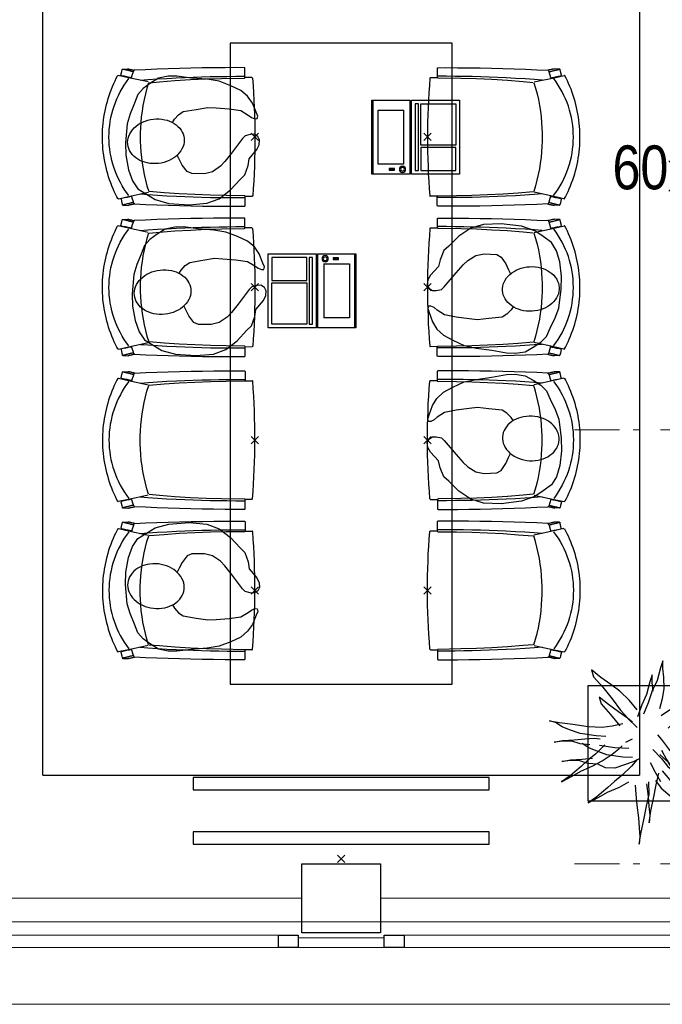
# Model space of a CAD drawing. Header units: millimetres. Extents: x 45699 to 251499, y 244 to 86446.
# Tile 174 of 240: x 206970 to 209577, y 38240 to 42234. Entities that reach past the tile are written whole.
import ezdxf

# ---------------------------------------------------------------- set-up
doc = ezdxf.new("R2010")
doc.units = ezdxf.units.MM
doc.header["$LTSCALE"] = 400
doc.header["$PDMODE"] = 3
doc.header["$PDSIZE"] = 15
doc.linetypes.add('HIDDEN', pattern=[0.375, 0.25, -0.125])
doc.linetypes.add('STYLE_06', pattern=[1.041641, 0.625, -0.208282, 0.069427, -0.138931])
for name, color, linetype in [('-ve', 2, 'HIDDEN'), ('co1-1-n-1-0-8_ip0', 7, 'Continuous'), ('inlay', 6, 'Continuous'), ('inr', 4, 'Continuous'), ('plant', 114, 'Continuous'), ('plat', 5, 'Continuous'), ('symbol', 1, 'Continuous'), ('timmerwerk-ge', 150, 'Continuous')]:
    doc.layers.add(name, color=color, linetype=linetype)
for name, color, linetype, lineweight in [('BA-Brandveiligheid', 7, 'Continuous', 15), ('Buitenkozijnen', 140, 'Continuous', 15), ('mat-baksteen', 5, 'Continuous', 25), ('mat-beton (ihwg)', 5, 'Continuous', 25), ('None', 7, 'Continuous', 9)]:
    doc.layers.add(name, color=color, linetype=linetype, lineweight=lineweight)
doc.styles.add('Arial Narrow', font='ARIALN.TTF', dxfattribs={"height": 222.25})

# ---------------------------------------------------------------- blocks, each defined once
blk = doc.blocks.new('Kolom 280x320')
at = {"layer": 'mat-beton (ihwg)', "lineweight": 25}
blk.add_lwpolyline([(-300, 160), (-20, 160), (-20, -160), (-300, -160)], close=True, dxfattribs=at)
at = {"layer": 'None', "color": 92, "linetype": 'Continuous', "lineweight": 5}
blk.add_point((0, 0), dxfattribs=at)
blk = doc.blocks.new('Gevelpui best 1410 (2D)')
at = {"layer": 'Buitenkozijnen', "lineweight": 15}
for p, q in [((-260, 0), (-260, -1410)), ((-260, 0), (-210, 0)), ((-210, 0), (-210, -1410)), ((-260, -1410), (-210, -1410))]:
    blk.add_line(p, q, dxfattribs=at)
at = {"layer": 'Buitenkozijnen', "color": 92, "lineweight": 25}
for points in [[(-260, 0), (-210, 0), (-210, -80), (-260, -80)], [(-260, -1330), (-210, -1330), (-210, -1410), (-260, -1410)]]:
    blk.add_lwpolyline(points, close=True, dxfattribs=at)
at = {"layer": 'None', "color": 43, "linetype": 'Continuous', "lineweight": 9}
blk.add_line((-410, 15), (-410, -1425), dxfattribs=at)
blk = doc.blocks.new('060min X')
at = {"layer": 'BA-Brandveiligheid', "color": 7, "linetype": 'Continuous', "lineweight": 15}
for p, q in [((-480.2, 61.7), (-356.7, -61.7)), ((-480.2, -61.7), (-356.7, 61.7)), ((480.2, 61.7), (356.7, -61.7)), ((480.2, -61.7), (356.7, 61.7)), ((-418.5, 0), (418.5, 0))]:
    blk.add_line(p, q, dxfattribs=at)
at = {"layer": 'BA-Brandveiligheid', "color": 43, "insert": (-709.2, 124.2), "char_height": 177.8, "attachment_point": 1, "style": 'Arial Narrow'}
blk.add_mtext('60', dxfattribs=at)
blk = doc.blocks.new('boom nieuw 01')
at = {"layer": 'plant', "extrusion": (0, -4.44089e-16, -1)}
for p, q in [((-224.7, 788.7), (-238, 749.2)), ((-224.7, 788.7), (-238, 749.2)), ((-224.7, 744.5), (-224.7, 788.7)), ((-224.7, 744.5), (-224.7, 788.7)), ((-573.8, 694.3), (-627.3, 736.9)), ((-627.3, 736.9), (-616.4, 698.2)), ((-573.8, 694.3), (-627.3, 736.9)), ((-627.3, 736.9), (-616.4, 698.2)), ((-238, 749.2), (-256.6, 677.1)), ((-238, 749.2), (-256.6, 677.1)), ((-219.3, 695.7), (-224.7, 744.5)), ((-219.3, 695.7), (-224.7, 744.5)), ((-616.4, 698.2), (-563.7, 639.2)), ((-616.4, 698.2), (-563.7, 639.2)), ((-518.7, 654), (-573.8, 694.3)), ((-518.7, 654), (-573.8, 694.3)), ((-297.8, 669.9), (-316.4, 597.8)), ((-284.5, 709.5), (-297.8, 669.9)), ((-284.5, 665.3), (-284.5, 709.5)), ((-256.6, 677.1), (-284.5, 618.9)), ((-256.6, 677.1), (-284.5, 618.9)), ((-218.5, 629.8), (-219.3, 695.7)), ((-218.5, 629.8), (-219.3, 695.7)), ((-563.7, 639.2), (-510.2, 574.1)), ((-563.7, 639.2), (-510.2, 574.1)), ((-466.7, 617.5), (-518.7, 654)), ((-466.7, 617.5), (-518.7, 654)), ((-412.5, 564.8), (-466.7, 617.5)), ((-412.5, 564.8), (-466.7, 617.5)), ((-284.5, 618.9), (-308.5, 551.4)), ((-284.5, 618.9), (-308.5, 551.4)), ((-279.1, 616.4), (-284.5, 665.3)), ((-227.1, 576.3), (-218.5, 629.8)), ((-227.1, 576.3), (-218.5, 629.8)), ((9.4, 616.6), (-55, 579.3)), ((9.4, 616.6), (-55, 579.3)), ((-35.5, 579.3), (9.4, 616.6)), ((-35.5, 579.3), (9.4, 616.6)), ((-530.6, 541.3), (-584.1, 583.9)), ((-584.1, 583.9), (-573.3, 545.2)), ((-530.6, 541.3), (-584.1, 583.9)), ((-584.1, 583.9), (-573.3, 545.2)), ((-510.2, 574.1), (-462.9, 509.7)), ((-510.2, 574.1), (-462.9, 509.7)), ((-369, 511.3), (-412.5, 564.8)), ((-369, 511.3), (-412.5, 564.8)), ((-316.4, 597.8), (-344.3, 539.7)), ((-242.6, 518.9), (-227.1, 576.3)), ((-242.6, 518.9), (-227.1, 576.3)), ((-55, 579.3), (-119.3, 547.6)), ((-55, 579.3), (-119.3, 547.6)), ((-101.5, 523.5), (-55, 560)), ((-101.5, 523.5), (-55, 560)), ((-55, 560), (-35.5, 579.3)), ((-55, 560), (-35.5, 579.3)), ((125.7, 568.5), (73, 551.4)), ((125.7, 568.5), (73, 551.4)), ((91.6, 539), (125.7, 568.5)), ((91.6, 539), (125.7, 568.5)), ((-573.3, 545.2), (-520.5, 486.2)), ((-573.3, 545.2), (-520.5, 486.2)), ((-475.6, 501), (-530.6, 541.3)), ((-475.6, 501), (-530.6, 541.3)), ((-423.6, 464.5), (-475.6, 501)), ((-423.6, 464.5), (-475.6, 501)), ((-462.9, 509.7), (-423.3, 465.5)), ((-462.9, 509.7), (-423.3, 465.5)), ((-344.3, 539.7), (-368.3, 472.2)), ((-308.5, 551.4), (-333.3, 487.8)), ((-308.5, 551.4), (-333.3, 487.8)), ((-186.8, 511.1), (-234.1, 478.6)), ((-186.8, 511.1), (-234.1, 478.6)), ((-119.3, 547.6), (-186.8, 511.1)), ((-95.3, 500.1), (-50.4, 537.3)), ((-3.8, 516.5), (-69.7, 496.4)), ((-3.8, 516.5), (-69.7, 496.4)), ((73, 551.4), (-3.8, 516.5)), ((73, 551.4), (-3.8, 516.5)), ((19.5, 490.2), (61.4, 516.5)), ((19.5, 490.2), (61.4, 516.5)), ((61.4, 516.5), (91.6, 539)), ((61.4, 516.5), (91.6, 539)), ((-830.8, 440.5), (-863.4, 450.5)), ((-863.4, 450.5), (-807.5, 440.5)), ((-830.8, 440.5), (-863.4, 450.5)), ((-863.4, 450.5), (-807.5, 440.5)), ((-520.5, 486.2), (-467, 421.1)), ((-520.5, 486.2), (-467, 421.1)), ((-369.3, 411.8), (-423.6, 464.5)), ((-369.3, 411.8), (-423.6, 464.5)), ((-423.3, 465.5), (-397, 443.8)), ((-423.3, 465.5), (-397, 443.8)), ((-195.4, 408.6), (-161.3, 444.2)), ((-167.4, 459.9), (-135.6, 487.8)), ((-167.4, 459.9), (-135.6, 487.8)), ((-78.2, 442.9), (-25.5, 463.8)), ((-78.2, 442.9), (-25.5, 463.8)), ((-25.5, 463.8), (19.5, 490.2)), ((-25.5, 463.8), (19.5, 490.2)), ((-792.8, 417.2), (-830.8, 440.5)), ((-792.8, 417.2), (-830.8, 440.5)), ((-807.5, 440.5), (-733.1, 431.9)), ((-807.5, 440.5), (-733.1, 431.9)), ((-750.9, 400.1), (-792.8, 417.2)), ((-750.9, 400.1), (-792.8, 417.2)), ((-690.5, 378.4), (-750.9, 400.1)), ((-690.5, 378.4), (-750.9, 400.1)), ((-733.1, 431.9), (-646.2, 418.7)), ((-733.1, 431.9), (-646.2, 418.7)), ((-646.2, 418.7), (-567.1, 414.8)), ((-646.2, 418.7), (-567.1, 414.8)), ((-567.1, 414.8), (-509.8, 422.6)), ((-567.1, 414.8), (-509.8, 422.6)), ((-509.8, 422.6), (-450.9, 434.3)), ((-509.8, 422.6), (-450.9, 434.3)), ((-169.7, 409.6), (-127.8, 423.5)), ((-169.7, 409.6), (-127.8, 423.5)), ((-127.8, 423.5), (-78.2, 442.9)), ((-127.8, 423.5), (-78.2, 442.9)), ((51.1, 370.7), (103.9, 389.3)), ((51.1, 370.7), (103.9, 389.3)), ((140.3, 402.5), (70.5, 387.7)), ((140.3, 402.5), (70.5, 387.7)), ((103.9, 389.3), (140.3, 402.5)), ((103.9, 389.3), (140.3, 402.5)), ((-838.2, 330.7), (-790.1, 339.3)), ((-838.2, 330.7), (-790.1, 339.3)), ((-787.1, 335.4), (-838.2, 330.7)), ((-787.1, 335.4), (-838.2, 330.7)), ((-790.1, 339.3), (-724.3, 343.1)), ((-790.1, 339.3), (-724.3, 343.1)), ((-737.4, 334.6), (-787.1, 335.4)), ((-737.4, 334.6), (-787.1, 335.4)), ((-690.9, 319.8), (-737.4, 334.6)), ((-724.3, 343.1), (-665.3, 349.3)), ((-724.3, 343.1), (-665.3, 349.3)), ((-601.3, 365.2), (-690.5, 378.4)), ((-601.3, 365.2), (-690.5, 378.4)), ((-665.3, 349.3), (-612.6, 352.4)), ((-665.3, 349.3), (-612.6, 352.4)), ((-612.6, 352.4), (-577.7, 349.3)), ((-612.6, 352.4), (-577.7, 349.3)), ((-547, 362.1), (-601.3, 365.2)), ((-547, 362.1), (-601.3, 365.2)), ((-397.8, 347), (-435.8, 328.4)), ((-397.8, 347), (-435.8, 328.4)), ((-231.2, 344.3), (-253.6, 370.7)), ((-231.2, 344.3), (-253.6, 370.7)), ((-191.6, 292.4), (-231.2, 344.3)), ((-191.6, 292.4), (-231.2, 344.3)), ((-105.3, 362.3), (-122.3, 363.9)), ((-105.3, 362.3), (-122.3, 363.9)), ((-82.8, 335.9), (-105.3, 362.3)), ((-82.8, 335.9), (-105.3, 362.3)), ((-14.8, 384.6), (-100.1, 386.9)), ((-14.8, 384.6), (-100.1, 386.9)), ((-43.2, 284), (-82.8, 335.9)), ((-43.2, 284), (-82.8, 335.9)), ((69, 340.7), (-16.3, 343)), ((69, 340.7), (-16.3, 343)), ((70.5, 387.7), (-14.8, 384.6)), ((70.5, 387.7), (-14.8, 384.6)), ((-4.7, 353.6), (51.1, 370.7)), ((-4.7, 353.6), (51.1, 370.7)), ((154.3, 343.8), (69, 340.7)), ((154.3, 343.8), (69, 340.7)), ((134.9, 326.8), (187.6, 345.4)), ((134.9, 326.8), (187.6, 345.4)), ((224.1, 358.6), (154.3, 343.8)), ((224.1, 358.6), (154.3, 343.8)), ((187.6, 345.4), (224.1, 358.6)), ((187.6, 345.4), (224.1, 358.6)), ((-635.8, 315.2), (-690.9, 319.8)), ((-635.8, 315.2), (-690.9, 319.8)), ((-642.4, 298.2), (-680.4, 321.5)), ((-642.4, 298.2), (-680.4, 321.5)), ((-600.5, 281.1), (-642.4, 298.2)), ((-600.5, 281.1), (-642.4, 298.2)), ((-552.9, 314.1), (-604.1, 262.9)), ((-552.9, 314.1), (-604.1, 262.9)), ((-540, 259.4), (-600.5, 281.1)), ((-540, 259.4), (-600.5, 281.1)), ((-582.7, 312.9), (-495.8, 299.8)), ((-582.7, 312.9), (-495.8, 299.8)), ((-511.1, 262.9), (-472.3, 291.6)), ((-511.1, 262.9), (-472.3, 291.6)), ((-495.8, 299.8), (-416.7, 295.8)), ((-495.8, 299.8), (-416.7, 295.8)), ((-472.3, 291.6), (-455.2, 308.6)), ((-472.3, 291.6), (-455.2, 308.6)), ((-280.7, 287.7), (-231.9, 238.1)), ((-280.7, 287.7), (-231.9, 238.1)), ((-233.5, 285.4), (-204, 232.6)), ((-233.5, 285.4), (-204, 232.6)), ((-151.3, 243.5), (-191.6, 292.4)), ((-151.3, 243.5), (-191.6, 292.4)), ((-127.2, 307.4), (-59, 290.3)), ((-127.2, 307.4), (-59, 290.3)), ((-113, 330.5), (-85.1, 277)), ((-113, 330.5), (-85.1, 277)), ((-59, 290.3), (16.3, 294.2)), ((-59, 290.3), (16.3, 294.2)), ((-2.9, 235.1), (-43.2, 284)), ((-2.9, 235.1), (-43.2, 284)), ((16.3, 294.2), (79.1, 309.7)), ((16.3, 294.2), (79.1, 309.7)), ((79.1, 309.7), (134.9, 326.8)), ((79.1, 309.7), (134.9, 326.8)), ((-794.4, 221.4), (-746.3, 230)), ((-794.4, 221.4), (-746.3, 230)), ((-743.2, 226.1), (-794.4, 221.4)), ((-743.2, 226.1), (-794.4, 221.4)), ((-746.3, 230), (-680.4, 233.8)), ((-746.3, 230), (-680.4, 233.8)), ((-693.6, 225.3), (-743.2, 226.1)), ((-693.6, 225.3), (-743.2, 226.1)), ((-647, 210.5), (-693.6, 225.3)), ((-647, 210.5), (-693.6, 225.3)), ((-647.5, 228), (-685.5, 193.1)), ((-647.5, 228), (-685.5, 193.1)), ((-680.4, 233.8), (-621.4, 240)), ((-680.4, 233.8), (-621.4, 240)), ((-604.1, 262.9), (-647.5, 228)), ((-604.1, 262.9), (-647.5, 228)), ((-619.6, 196.2), (-567.7, 224.9)), ((-619.6, 196.2), (-567.7, 224.9)), ((-567.7, 224.9), (-511.1, 262.9)), ((-567.7, 224.9), (-511.1, 262.9)), ((-450.8, 246.2), (-540, 259.4)), ((-450.8, 246.2), (-540, 259.4)), ((-396.6, 243.1), (-450.8, 246.2)), ((-396.6, 243.1), (-450.8, 246.2)), ((-369.1, 232.3), (-402.5, 195.1)), ((-369.1, 232.3), (-402.5, 195.1)), ((-353.9, 237.7), (-391.9, 219.1)), ((-353.9, 237.7), (-391.9, 219.1)), ((-193.9, 215.6), (-242, 259.8)), ((-193.9, 215.6), (-242, 259.8)), ((-231.9, 238.1), (-199.3, 193.9)), ((-231.9, 238.1), (-199.3, 193.9)), ((-204, 232.6), (-173.8, 186.1)), ((-204, 232.6), (-173.8, 186.1)), ((-33.4, 98.5), (-151.3, 243.5)), ((-33.4, 98.5), (-151.3, 243.5)), ((-85.1, 277), (-55.6, 224.2)), ((-85.1, 277), (-55.6, 224.2)), ((-55.6, 224.2), (-25.4, 177.7)), ((-55.6, 224.2), (-25.4, 177.7)), ((-736.7, 138.8), (-687.8, 166.7)), ((-736.7, 138.8), (-687.8, 166.7)), ((-685.5, 193.1), (-722, 162.8)), ((-685.5, 193.1), (-722, 162.8)), ((-687.8, 166.7), (-619.6, 196.2)), ((-687.8, 166.7), (-619.6, 196.2)), ((-592, 205.9), (-647, 210.5)), ((-592, 205.9), (-647, 210.5)), ((-548.5, 185.8), (-592, 205.9)), ((-548.5, 185.8), (-592, 205.9)), ((-495.8, 183.4), (-548.5, 185.8)), ((-495.8, 183.4), (-548.5, 185.8)), ((-391.9, 219.1), (-495.8, 183.4)), ((-391.9, 219.1), (-495.8, 183.4)), ((-402.5, 195.1), (-453.7, 143.9)), ((-402.5, 195.1), (-453.7, 143.9)), ((-296.5, 215.1), (-268.6, 161.6)), ((-296.5, 215.1), (-268.6, 161.6)), ((-186.4, 119.7), (-226.7, 168.6)), ((-186.4, 119.7), (-226.7, 168.6)), ((-199.3, 193.9), (-138.1, 142.7)), ((-199.3, 193.9), (-138.1, 142.7)), ((-173.8, 186.1), (-193.9, 215.6)), ((-173.8, 186.1), (-193.9, 215.6)), ((-25.4, 177.7), (-45.6, 207.2)), ((-25.4, 177.7), (-45.6, 207.2)), ((-747.6, 141.1), (-796.4, 107)), ((-747.6, 141.1), (-796.4, 107)), ((-796.4, 107), (-736.7, 138.8)), ((-796.4, 107), (-736.7, 138.8)), ((-722, 162.8), (-747.6, 141.1)), ((-722, 162.8), (-747.6, 141.1)), ((-453.7, 143.9), (-497.1, 109)), ((-453.7, 143.9), (-497.1, 109)), ((-268.6, 161.6), (-239.1, 108.8)), ((-268.6, 161.6), (-239.1, 108.8)), ((-267.1, 114.3), (-234.5, 70.1)), ((-267.1, 114.3), (-234.5, 70.1)), ((-262.5, 88.8), (-247.8, 154.7)), ((-262.5, 88.8), (-247.8, 154.7)), ((-68.6, -25.3), (-186.4, 119.7)), ((-68.6, -25.3), (-186.4, 119.7)), ((-138.1, 142.7), (-93.1, 115.6)), ((-138.1, 142.7), (-93.1, 115.6)), ((-93.1, 115.6), (-36.5, 86.1)), ((-93.1, 115.6), (-36.5, 86.1)), ((-535.1, 74.1), (-571.6, 43.9)), ((-535.1, 74.1), (-571.6, 43.9)), ((-537.4, 47.8), (-469.2, 77.2)), ((-537.4, 47.8), (-469.2, 77.2)), ((-497.1, 109), (-535.1, 74.1)), ((-497.1, 109), (-535.1, 74.1)), ((-469.2, 77.2), (-417.3, 105.9)), ((-469.2, 77.2), (-417.3, 105.9)), ((-380.3, 87.1), (-378, 36.8)), ((-380.3, 87.1), (-378, 36.8)), ((-316.9, 95), (-308.3, 24.4)), ((-316.9, 95), (-308.3, 24.4)), ((-302.7, 34.4), (-303.5, 106.5)), ((-302.7, 34.4), (-303.5, 106.5)), ((-278.1, 12), (-262.5, 88.8)), ((-278.1, 12), (-262.5, 88.8)), ((-234.5, 70.1), (-173.3, 18.9)), ((-234.5, 70.1), (-173.3, 18.9)), ((-36.5, 86.1), (2.3, 55.9)), ((-36.5, 86.1), (2.3, 55.9)), ((2.3, 55.9), (-33.4, 98.5)), ((2.3, 55.9), (-33.4, 98.5)), ((-597.1, 22.1), (-646, -12)), ((-597.1, 22.1), (-646, -12)), ((-646, -12), (-586.3, 19.8)), ((-646, -12), (-586.3, 19.8)), ((-571.6, 43.9), (-597.1, 22.1)), ((-571.6, 43.9), (-597.1, 22.1)), ((-586.3, 19.8), (-537.4, 47.8)), ((-586.3, 19.8), (-537.4, 47.8)), ((-378, 36.8), (-371.8, -25.3)), ((-378, 36.8), (-371.8, -25.3)), ((-317.5, -31.5), (-302.7, 34.4)), ((-317.5, -31.5), (-302.7, 34.4)), ((-308.3, 24.4), (-303.6, -32.2)), ((-308.3, 24.4), (-303.6, -32.2)), ((-292.8, -57.8), (-278.1, 12)), ((-292.8, -57.8), (-278.1, 12)), ((-173.3, 18.9), (-128.3, -8.2)), ((-173.3, 18.9), (-128.3, -8.2)), ((-371.8, -25.3), (-363.2, -95.9)), ((-371.8, -25.3), (-363.2, -95.9)), ((-333, -108.3), (-317.5, -31.5)), ((-333, -108.3), (-317.5, -31.5)), ((-303.6, -32.2), (-299, -81)), ((-303.6, -32.2), (-299, -81)), ((-128.3, -8.2), (-71.7, -37.7)), ((-128.3, -8.2), (-71.7, -37.7)), ((-71.7, -37.7), (-32.9, -67.9)), ((-71.7, -37.7), (-32.9, -67.9)), ((-32.9, -67.9), (-68.6, -25.3)), ((-32.9, -67.9), (-68.6, -25.3)), ((-363.2, -95.9), (-358.6, -152.4)), ((-363.2, -95.9), (-358.6, -152.4)), ((-347.7, -178.1), (-333, -108.3)), ((-347.7, -178.1), (-333, -108.3)), ((-302.9, -123.7), (-292.8, -57.8)), ((-302.9, -123.7), (-292.8, -57.8)), ((-299, -81), (-302.9, -123.7)), ((-299, -81), (-302.9, -123.7)), ((-358.6, -152.4), (-353.9, -201.3)), ((-358.6, -152.4), (-353.9, -201.3)), ((-357.8, -243.9), (-347.7, -178.1)), ((-357.8, -243.9), (-347.7, -178.1)), ((-353.9, -201.3), (-357.8, -243.9)), ((-353.9, -201.3), (-357.8, -243.9))]:
    blk.add_line(p, q, dxfattribs=at)
at = {"layer": 'timmerwerk-ge', "linetype": 'Continuous', "extrusion": (0, -4.44089e-16, -1)}
for p, q in [((0, 647), (-647, 647)), ((-647, 647), (-647, 0)), ((0, 0), (0, 647)), ((-647, 0), (0, 0))]:
    blk.add_line(p, q, dxfattribs=at)
blk = doc.blocks.new('co1-1-n-1-0-8_b2')
at = {"linetype": 'Continuous'}
for p, q in [((-240.9, -40), (-240.8, -12)), ((240.8, -12), (240.9, -40)), ((-241.1, -513.2), (-224.9, -438.4)), ((-224.9, -438.4), (-223.6, -432.5)), ((223.6, -432.5), (224.9, -438.4)), ((224.9, -438.4), (241.1, -513.2)), ((-276.2, -535.9), (-276.8, -514.6)), ((-271.1, -489.2), (-271.1, -489.2)), ((-250, -554.2), (-241.1, -513.2)), ((241.1, -513.2), (250, -554.2)), ((271.1, -489.2), (271.1, -489.2)), ((276.2, -535.9), (276.8, -514.6)), ((249.3, -541.5), (249.3, -541.8))]:
    blk.add_line(p, q, dxfattribs=at)
at = {"linetype": 'Continuous', "flags": 128}
for points in [[(-271.1, -489.2), (-273.2, -443.6), (-275, -397.8), (-276.6, -351.9), (-278, -305.9), (-279.1, -259.7), (-280, -213.5), (-280.6, -167.1), (-281, -120.8), (-281.1, -74.4), (-281, -42.5, -0.413754), (-278.5, -40), (-241.1, -40, -0.411281), (-238.6, -42.5), (-237.8, -117.5), (-236.2, -180.8), (-233.7, -244), (-230.1, -307.2), (-225.8, -368.1), (-220.6, -429)], [(220.6, -429), (224.3, -387.5), (229, -324.4), (232.8, -261.2), (235.6, -198), (237.5, -134.7), (238.8, -42.5, -0.410009), (241.3, -40), (278.5, -40, -0.413754), (281, -42.5), (281.1, -74.4), (281, -120.8), (280.6, -167.1), (280, -213.5), (279.1, -259.7), (278, -305.9), (276.6, -351.9), (275, -397.8), (273.2, -443.6), (271.1, -489.2)]]:
    blk.add_lwpolyline(points, format="xyb", dxfattribs=at)
for points in [[(-230.7, -465.1), (-233.2, -433.7), (-235.8, -395.6), (-238.1, -357.3), (-240.1, -319), (-241.6, -284.6), (-242.9, -250.3), (-244, -215.8), (-244.8, -181.3), (-245.4, -146.6), (-245.8, -112), (-246.1, -77.2), (-246.2, -42.5)], [(230.7, -465.1), (233.2, -433.7), (235.8, -395.6), (238.1, -357.3), (240.1, -319), (241.6, -284.6), (242.9, -250.3), (244, -215.8), (244.8, -181.3), (245.4, -146.6), (245.8, -112), (246.1, -77.2), (246.2, -42.5)], [(0, -465.5), (-18.1, -465.2), (-36.1, -464.6), (-59.3, -463.1), (-82.5, -460.9), (-105.6, -457.9), (-128.5, -454.2), (-151.9, -449.7), (-175, -444.4), (-197.9, -438.3), (-220.5, -431.4)], [(220.5, -431.4), (198.1, -438.3), (175.3, -444.3), (152.1, -449.7), (128.5, -454.2), (105.7, -457.9), (82.8, -460.8), (59.5, -463.1), (36.1, -464.6), (18.1, -465.2), (0, -465.5)], [(-276.7, -513.9), (-276.8, -514.2), (-276.8, -514.6)], [(-271.1, -487.9), (-271.8, -491.3), (-272.8, -495.6), (-273.7, -500), (-274, -501.3), (-274.3, -502.6), (-274.5, -503.9), (-274.9, -505.4), (-275.3, -507.3), (-275.8, -509.5), (-276.3, -512.2), (-276.7, -513.9)], [(-269.4, -491.4), (-262.6, -493.7), (-247.5, -498.5), (-238.5, -501.2)], [(238.5, -501.2), (241.1, -500.5), (255.1, -496.1), (269.2, -491.5), (269.4, -491.5)], [(276.7, -513.9), (276.3, -512.1), (275.7, -509.4), (275.2, -507.1), (274.8, -505.1), (274.5, -503.6), (274.2, -502.3), (273.9, -500.9), (273.1, -497.2), (272.3, -493.6), (271.1, -487.9)], [(276.7, -513.9), (276.8, -514.2), (276.8, -514.6)], [(-251.6, -543), (-266, -539.8), (-274.6, -537.9)], [(-248.7, -557), (-241.7, -560.6), (-230.9, -566), (-220.5, -570.8), (-209.7, -575.6), (-197.7, -580.6), (-185.6, -585.3), (-173.3, -589.7), (-161, -593.7), (-148.6, -597.5), (-136.1, -601), (-123.5, -604.2), (-110.8, -607), (-98.1, -609.6), (-85.4, -611.8), (-72.6, -613.8), (-59.7, -615.4), (-46.8, -616.7), (-33.9, -617.7), (-22.6, -618.2), (-10.7, -618.6), (0, -618.7)], [(0, -618.7), (7.7, -618.6), (19.8, -618.3), (31.2, -617.8), (42.9, -617), (55.8, -615.8), (68.7, -614.3), (81.5, -612.4), (94.3, -610.3), (107, -607.8), (119.7, -605.1), (132.3, -602), (144.8, -598.6), (157.2, -594.9), (169.5, -590.9), (181.8, -586.7), (194, -582.1), (206, -577.2), (217.9, -572), (228.2, -567.2), (238.9, -562), (248.7, -557)], [(251.6, -543), (266, -539.8), (274.6, -537.9)]]:
    blk.add_lwpolyline(points, dxfattribs=at)
blk.add_arc((0, -2996), 2996, 85.4335, 94.5665)
at = {"linetype": 'Continuous'}
for centre, radius, start, end in [((-238.3, -12), 2.5, 94.5665, 179.4807), ((238.3, -12), 2.5, 0.5193, 85.4335), ((-268.6, -489.1), 2.5, 182.8058, 251.2127), ((0.2, -200.9), 391.2, 232.6355, 269.9709), ((-0.2, -200.9), 391.2, 270.0307, 307.3629), ((268.6, -489.1), 2.5, 288.7873, 357.1942), ((-274.2, -535.9), 2.02, 180.4977, 256.3076), ((-251.3, -541), 2.06, 259.0773, 349.1575), ((-247.5, -554.8), 2.5, 167.791, 242.1608), ((247.5, -554.8), 2.5, 297.8392, 12.209), ((251.3, -541), 2.06, 190.8425, 280.9227), ((274.2, -535.9), 2.02, 283.6924, 359.5023)]:
    blk.add_arc(centre, radius, start, end, dxfattribs=at)
for points, knots in [([(-265.1, -493), (-265.4, -494.2), (-265.6, -495.3), (-266.2, -497.7), (-266.4, -498.8), (-267, -501.3), (-267.3, -502.6), (-268.1, -505.7), (-268.5, -507.6), (-269.5, -511.5), (-269.9, -513.5), (-271, -517.8), (-271.5, -520.1), (-272.5, -524), (-272.9, -525.6), (-273.7, -528.8), (-274.1, -530.5), (-274.8, -533.4), (-275.1, -534.7), (-275.4, -535.9)], [0, 0, 0, 0, 0.1046264, 0.1046264, 0.2041971, 0.2041971, 0.3037678, 0.3037678, 0.4397222, 0.4397222, 0.5756766, 0.5756766, 0.7177927, 0.7177927, 0.8100398, 0.8100398, 0.902287, 0.902287, 0.9702722, 0.9702722, 0.9702722, 0.9702722]), ([(-240.4, -500.6), (-240.5, -501), (-241.1, -503.7), (-242.4, -509.8), (-244.4, -519.1), (-246.7, -529.5), (-248.3, -537.3), (-249.2, -541.4)], [0, 0, 0, 0, 0.035243, 0.2774915, 0.5197864, 0.7622544, 1, 1, 1, 1]), ([(240.4, -500.7), (240.5, -501), (241.1, -503.7), (242.4, -509.8), (244.4, -519.1), (246.7, -529.5), (248.4, -537.3), (249.2, -541.2)], [0, 0, 0, 0, 0.034208, 0.276552, 0.518943, 0.761507, 1, 1, 1, 1]), ([(265.1, -493), (265.4, -494.1), (265.6, -495.3), (266.2, -497.6), (266.4, -498.8), (267, -501.3), (267.3, -502.5), (268.1, -505.7), (268.5, -507.6), (269.5, -511.5), (269.9, -513.5), (271, -517.8), (271.5, -520.1), (272.5, -524), (272.9, -525.6), (273.7, -528.8), (274.1, -530.5), (274.8, -533.4), (275.1, -534.7), (275.4, -535.9)], [0, 0, 0, 0, 0.1047297, 0.1047297, 0.2042741, 0.2042741, 0.3038185, 0.3038185, 0.4398435, 0.4398435, 0.5758684, 0.5758684, 0.7177557, 0.7177557, 0.8100315, 0.8100315, 0.9023074, 0.9023074, 0.9702936, 0.9702936, 0.9702936, 0.9702936])]:
    blk.add_open_spline(points, degree=3, knots=knots, dxfattribs=at)
at = {"layer": 'co1-1-n-1-0-8_ip0'}
blk.add_point((0, 0), dxfattribs=at)
blk = doc.blocks.new('symb-LPTP_b2')
for p, q in [((150, 0), (-150, 0)), ((-150, 0), (-150, -155)), ((150, -155), (150, 0)), ((150, -5), (-150, -5)), ((-110, -25), (-110, -129)), ((110, -25), (-110, -25)), ((110, -129), (110, -25)), ((150, -155), (-150, -155)), ((110, -129), (-110, -129)), ((150, -160), (-150, -160)), ((-150, -160), (-150, -355)), ((150, -355), (150, -160)), ((-150, -355), (150, -355))]:
    blk.add_line(p, q)
for points in [[(126.4, -69.8), (133.6, -69.8), (133.6, -91.9), (126.4, -91.9)], [(128.4, -71.8), (131.6, -71.8), (131.6, -89.9), (128.4, -89.9)], [(-135, -175), (135, -175), (135, -188.8), (-135, -188.8)], [(32.1, -198.8), (-135, -198.8), (-135, -340), (32.1, -340)], [(42.1, -198.8), (135, -198.8), (135, -340), (42.1, -340)]]:
    blk.add_lwpolyline(points, close=True)
for points in [[(-129.8, -157.5, 10, 10, 0), (-110.7, -157.5, 10, 10, 0)], [(129.8, -157.5, 10, 10, 0), (110.7, -157.5, 10, 10, 0)]]:
    blk.add_lwpolyline(points, format="xyseb")
for radius in [12.6, 7.57]:
    blk.add_circle((130, -123.9), radius)
blk = doc.blocks.new('SYMB-PS01_B2')
blk.add_lwpolyline([(58.6, 67.4), (69.9, 77.8), (86, 96.6), (96.2, 116.4), (97.7, 170.3), (98.9, 217.4), (92.2, 250.7), (80.6, 302.7), (67.2, 348.9), (45.4, 376.3), (34.1, 387.9), (26.6, 400.2), (25.8, 409.6), (35.8, 414.1), (52.2, 410), (91.1, 399.8), (121.7, 384.5), (148.5, 360), (172.8, 323.3), (197.5, 278.9), (212.1, 231.9), (226.3, 168.8), (242.3, 111.1), (246.7, 76.3), (243.8, 35.7), (228.6, 1.8), (211, -31.7), (189.9, -56.4), (157.6, -74.3), (117.4, -97.9), (79.2, -115.8), (3.3, -132.4), (-46.9, -138.2), (-106.7, -136.4), (-153.5, -126.6), (-188.7, -109.6), (-215.4, -77.6), (-241.3, -46.4), (-264.4, 7.1), (-281.7, 87.7), (-285.3, 159.4), (-274.4, 212.1), (-245.6, 262.8), (-208.8, 307.7), (-193.1, 328.9), (-157.4, 347.2), (-130.7, 355.4), (-98.1, 391.1), (-80.1, 403.4), (-61.1, 407.8), (-46.6, 401.9), (-35.3, 388.5), (-34.1, 373.2), (-36.8, 351.9), (-46.2, 340), (-98.7, 286.6), (-128.1, 256.2), (-144.3, 235.4), (-162, 200.8), (-165.4, 167), (-158.2, 116.6), (-147, 99), (-118, 82.3), (-92.6, 73.9), (-75.3, 68.1)])
blk.add_lwpolyline([(-98.1, -12.2, 0.078796), (-89.7, -57.2, 0.088041), (-69.3, -92.8, 0.105312), (-38.1, -117.4, 0.121926), (-4.5, -124.7, 0.121926), (28.7, -115.5, 0.105312), (58.5, -89.2, 0.088041), (76.7, -52.4, 0.078796), (82.6, -7.1, 0.078796), (74.1, 37.9, 0.088041), (53.8, 73.5, 0.105312), (22.6, 98.1, 0.121926), (-11.1, 105.4, 0.121926), (-44.2, 96.2, 0.105312), (-74, 69.9, 0.088041), (-92.2, 33.1, 0.078796)], format="xyb", close=True)

msp = doc.modelspace()

# ---------------------------------------------------------------- linework, layer by layer
at = {"linetype": 'Continuous', "lineweight": 0}
msp.add_lwpolyline([(187957.4, 38574.3), (210072.6, 38574.3), (210072.6, 46382.8), (187957.4, 46382.8)], close=True, dxfattribs=at)
at = {"layer": 'Buitenkozijnen', "lineweight": 15}
msp.add_lwpolyline([(208449.4, 38510), (208449.4, 38470), (208099.4, 38470), (208099.4, 38510)], close=True, dxfattribs=at)
at = {"layer": 'Buitenkozijnen', "color": 43, "linetype": 'Continuous', "lineweight": 9, "flags": 128}
msp.add_lwpolyline([(210354.4, 38470), (210354.4, 38240), (188319.4, 38240), (188319.4, 38260)], dxfattribs=at)
at = {"layer": 'inlay'}
for p, q in [((209484.4, 43430), (209484.4, 39170)), ((207064.4, 39170), (207064.4, 43130)), ((207064.4, 39170), (209484.4, 39170))]:
    msp.add_line(p, q, dxfattribs=at)
at = {"layer": 'inr'}
for points in [[(208724.4, 39538.8), (208724.4, 42138.8), (207824.4, 42138.8), (207824.4, 39538.8)], [(208724.4, 39538.8), (208724.4, 42138.8), (207824.4, 42138.8), (207824.4, 39538.8)], [(207674.4, 39110), (208874.4, 39110), (208874.4, 39160), (207674.4, 39160)], [(207674.4, 38889.1), (208874.4, 38889.1), (208874.4, 38939.1), (207674.4, 38939.1)]]:
    msp.add_lwpolyline(points, close=True, dxfattribs=at)
at = {"layer": 'None', "color": 7, "linetype": 'STYLE_06', "lineweight": 9}
for p, q in [((219403, 40570), (209220.4, 40570)), ((219403, 38810), (209220.4, 38810))]:
    msp.add_line(p, q, dxfattribs=at)

# ---------------------------------------------------------------- block references
at = {"layer": '-ve', "xscale": 0.72, "yscale": 0.72, "zscale": 0.72}
msp.add_blockref('boom nieuw 01', (209741.5, 39065.9), dxfattribs=at)
at = {"layer": 'Buitenkozijnen', "color": 7, "rotation": 270}
for p in [(208099.4, 38260), (209859.4, 38260)]:
    msp.add_blockref('Gevelpui best 1410 (2D)', p, dxfattribs=at)
at = {"layer": 'inr', "xscale": -1}
for name, p, rotation in [('co1-1-n-1-0-8_b2', (207924.4, 41758.8), 270.0895042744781), ('co1-1-n-1-0-8_b2', (207924.4, 41758.8), 270.0895042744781), ('symb-LPTP_b2', (208399.3, 41757.7), 90), ('symb-LPTP_b2', (208399.3, 41757.7), 90), ('co1-1-n-1-0-8_b2', (207924.4, 41148.8), 270.0895042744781), ('co1-1-n-1-0-8_b2', (207924.4, 41148.8), 270.0895042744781), ('symb-LPTP_b2', (208333.3, 41134.6), 270), ('symb-LPTP_b2', (208333.3, 41134.6), 270), ('co1-1-n-1-0-8_b2', (208624.4, 40528.8), 90.08950427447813), ('co1-1-n-1-0-8_b2', (208624.4, 40528.8), 90.08950427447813), ('co1-1-n-1-0-8_b2', (208624.4, 39918.7), 90.08950427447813), ('co1-1-n-1-0-8_b2', (208624.4, 39918.7), 90.08950427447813)]:
    msp.add_blockref(name, p, dxfattribs=dict(at, rotation=rotation))
at = {"layer": 'inr'}
for p, rotation in [((208624.4, 41758.8), 89.91049572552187), ((208624.4, 41758.8), 89.91049572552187), ((208624.4, 41148.8), 89.91049572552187), ((208624.4, 41148.8), 89.91049572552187), ((207924.4, 40528.8), 269.9104957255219), ((207924.4, 40528.8), 269.9104957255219), ((207924.4, 39918.7), 269.9104957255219), ((207924.4, 39918.7), 269.9104957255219)]:
    msp.add_blockref('co1-1-n-1-0-8_b2', p, dxfattribs=dict(at, rotation=rotation))
at = {"layer": 'mat-baksteen', "color": 7, "rotation": 90}
msp.add_blockref('Kolom 280x320', (208274.4, 38830), dxfattribs=at)
at = {"layer": 'None', "color": 7}
msp.add_blockref('060min X', (210084.4, 41600), dxfattribs=at)
at = {"layer": 'plat', "rotation": 90}
msp.add_blockref('Kolom 280x320', (208274.4, 38830), dxfattribs=at)
at = {"layer": 'symbol', "xscale": -1}
for p, rotation in [((207531.2, 41750.1), 278.0314977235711), ((207531.2, 41750.1), 278.0314977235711), ((207558.3, 41138.1), 278.0314977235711), ((207558.3, 41138.1), 278.0314977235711), ((209034.9, 41133.5), 94.89696826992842), ((209034.9, 41133.5), 94.89696826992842)]:
    msp.add_blockref('SYMB-PS01_B2', p, dxfattribs=dict(at, rotation=rotation))
at = {"layer": 'symbol'}
for p, rotation in [((209034.9, 40544.1), 85.10303173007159), ((209034.9, 40544.1), 85.10303173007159), ((207531.2, 39927.4), 261.9685022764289), ((207531.2, 39927.4), 261.9685022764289)]:
    msp.add_blockref('SYMB-PS01_B2', p, dxfattribs=dict(at, rotation=rotation))

doc.saveas('drawing.dxf')
